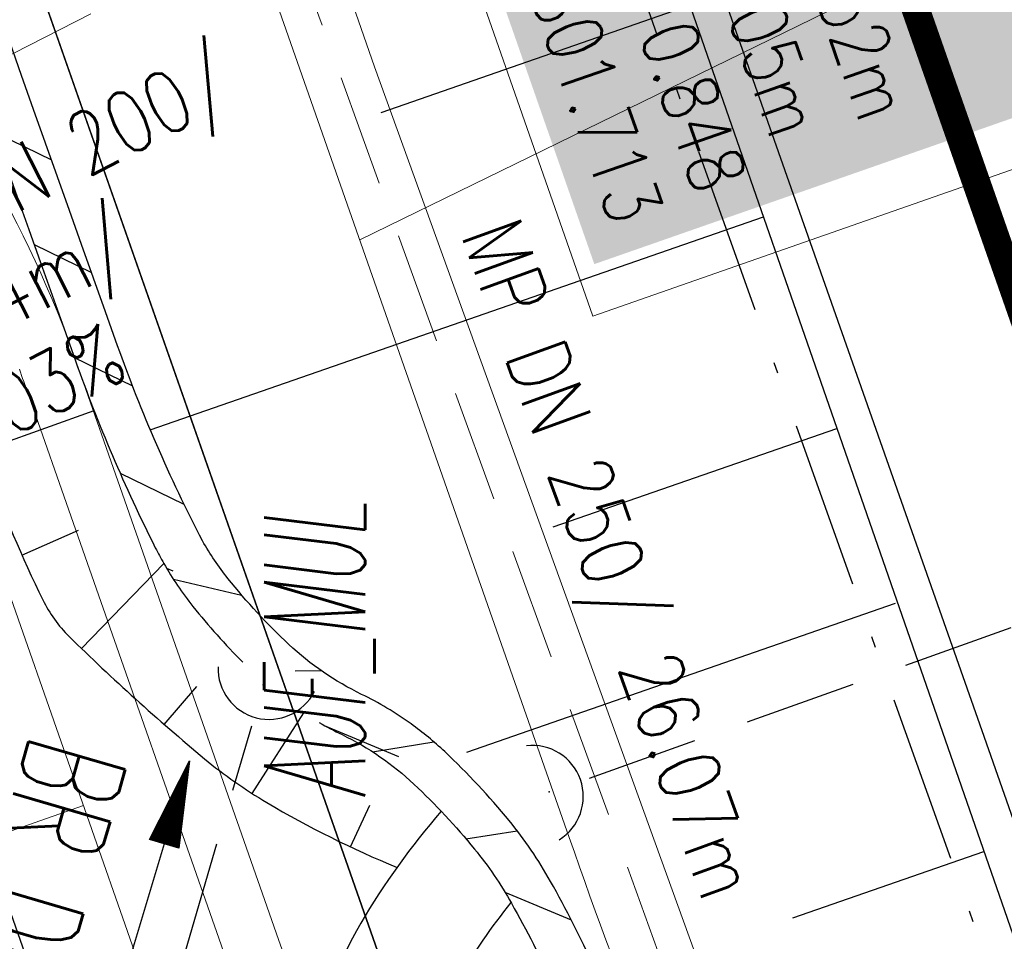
# Model space of a CAD drawing. Extents: x 446577 to 447216, y 443659 to 444842.
# Tile 75 of 177: x 446943 to 446960, y 443880 to 443896. Entities that reach past the tile are written whole.
import ezdxf
from ezdxf.enums import TextEntityAlignment as Align

# ---------------------------------------------------------------- set-up
doc = ezdxf.new("R2010")
doc.units = 0
doc.header["$LTSCALE"] = 2
doc.header["$MEASUREMENT"] = 0
for name, pattern in [('AUSGEZOGEN', [0]), ('BAB-FM2', [2.6, 1.5, -0.5, 0.1, -0.5]), ('GESTRICH-X2', [1.5, 1, -0.5])]:
    doc.linetypes.add(name, pattern=pattern)
doc.layers.get('0').update_dxf_attribs({"linetype": 'AUSGEZOGEN'})
for name, color, linetype in [('204-GRENZL-BAB', 7, 'AUSGEZOGEN'), ('205-GRENZL-BAB', 7, 'AUSGEZOGEN'), ('ANMERKUNG', 7, 'CONTINUOUS'), ('BAB_FM', 5, 'BAB-FM2'), ('Beschriftung', 7, 'CONTINUOUS'), ('BOESCHG', 250, 'AUSGEZOGEN'), ('DURCHL', 200, 'GESTRICH-X2'), ('FBRTOP', 250, 'AUSGEZOGEN'), ('Hintergrund', 7, 'CONTINUOUS'), ('Hintergrundplan', 7, 'CONTINUOUS'), ('KANAL', 7, 'GESTRICH-X2'), ('MULDE', 250, 'AUSGEZOGEN'), ('PFEIL', 7, 'CONTINUOUS'), ('PFEILTOP', 200, 'AUSGEZOGEN'), ('Rinne', 200, 'CONTINUOUS'), ('SCHLITZRINNE', 200, 'AUSGEZOGEN'), ('SCHSYMBOL', 200, 'AUSGEZOGEN'), ('STRASSE', 250, 'AUSGEZOGEN'), ('TEXTO', 4, 'CONTINUOUS')]:
    doc.layers.add(name, color=color, linetype=linetype)
doc.styles.add('6', font='txt_____.ttf', dxfattribs={"width": 0.8, "height": 1})
doc.styles.add('8', font='txt_____.ttf', dxfattribs={"width": 0.8, "height": 1})
doc.styles.add('ROMANS', font='romans.shx', dxfattribs={"width": 0.8})

# ---------------------------------------------------------------- blocks, each defined once
blk = doc.blocks.new('42')
at = {"color": 0}
blk.add_arc((-0.0246800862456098, -0.3106833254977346), 0.9100732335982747, 12.53630024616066, 167.4636997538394, dxfattribs=at)
blk.add_point((0, 0), dxfattribs=at)
blk = doc.blocks.new('PFEIL2')
at = {"color": 0}
for p, q in [((0.8808543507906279, -0.2709205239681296), (0.8785230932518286, 0.2758335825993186)), ((0.8785230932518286, 0.2758335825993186), (2.429089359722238, 0.0090619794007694)), ((0.9110887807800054, 0.2702307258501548), (0.8785706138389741, 0.2646884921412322)), ((0.9651190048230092, 0.2609349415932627), (0.8786494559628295, 0.2461975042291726)), ((1.01914922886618, 0.2516391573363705), (0.8787282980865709, 0.2277065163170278)), ((1.073179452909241, 0.24234337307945), (0.8788071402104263, 0.2092155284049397)), ((1.127209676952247, 0.2330475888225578), (0.8788859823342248, 0.1907245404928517)), ((1.181239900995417, 0.2237518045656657), (0.8789648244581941, 0.1722335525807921)), ((1.235270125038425, 0.2144560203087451), (0.8790436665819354, 0.1537425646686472)), ((1.289300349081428, 0.2051602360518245), (0.8791225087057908, 0.1352515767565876)), ((1.34333057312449, 0.195864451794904), (0.8792013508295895, 0.1167605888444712)), ((1.397360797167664, 0.1865686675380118), (0.8792801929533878, 0.0982696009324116)), ((1.451391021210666, 0.1772728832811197), (0.8793590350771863, 0.0797786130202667)), ((0.8796887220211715, 0.0024565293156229), (-2.401395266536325, -0.0115320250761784)), ((1.505421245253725, 0.1679770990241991), (0.8794378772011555, 0.0612876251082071)), ((1.559451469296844, 0.1586813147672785), (0.8795167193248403, 0.0427966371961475)), ((1.613481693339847, 0.1493855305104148), (0.8795955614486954, 0.024305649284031)), ((1.66751191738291, 0.140089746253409), (0.8796744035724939, 0.005814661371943)), ((1.721542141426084, 0.1307939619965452), (0.8797532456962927, -0.0126763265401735)), ((1.775572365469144, 0.1214981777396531), (0.8798320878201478, -0.0311673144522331)), ((1.82960258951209, 0.1122023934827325), (0.8799109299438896, -0.0496583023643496)), ((1.883632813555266, 0.1029066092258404), (0.8799897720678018, -0.0681492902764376)), ((1.937663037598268, 0.0936108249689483), (0.8800686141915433, -0.08664027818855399)), ((1.991693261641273, 0.0843150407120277), (0.8801474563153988, -0.105131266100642)), ((2.045723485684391, 0.0750192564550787), (0.8802262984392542, -0.1236222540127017)), ((2.099753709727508, 0.0657234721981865), (0.8803051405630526, -0.1421132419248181)), ((2.153783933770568, 0.056427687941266), (0.8803839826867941, -0.1606042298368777)), ((2.207814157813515, 0.0471319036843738), (0.8804628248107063, -0.1790952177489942)), ((2.261844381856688, 0.0378361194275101), (0.8805416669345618, -0.1975862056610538)), ((2.31587460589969, 0.0285403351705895), (0.8806205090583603, -0.2160771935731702)), ((2.36990482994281, 0.0192445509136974), (0.8806993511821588, -0.2345681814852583)), ((2.423935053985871, 0.009948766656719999), (0.8807781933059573, -0.2530591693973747)), ((2.429089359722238, 0.0090619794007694), (0.8808543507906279, -0.2709205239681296))]:
    blk.add_line(p, q, dxfattribs=at)

msp = doc.modelspace()

# ---------------------------------------------------------------- hatches: boundary and pattern name
at = {"layer": 'PFEILTOP'}
h = msp.add_hatch(dxfattribs=at)
h.set_pattern_fill('_USER', color=256, scale=1.5, angle=45, style=0, pattern_type=0)
h.set_pattern_definition([(337.2706741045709, (446954.8886735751, 443874.4536153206), (0.5795672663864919, 1.383510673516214), [])])
edge = h.paths.add_edge_path()
edge.add_arc((447346.5152296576, 444037.9862575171), 424.6385939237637, 204.3458591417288, 205.3506567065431, ccw=False)
edge.add_arc((447102.6172827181, 443927.6270147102), 156.9347071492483, 202.6943160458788, 204.3458591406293, ccw=False)
edge.add_arc((447183.791181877, 443961.5733308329), 244.9208099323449, 199.9808967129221, 202.694316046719, ccw=False)
edge.add_arc((446933.8728597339, 443870.7048543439), 21.00445731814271, 19.98089671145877, 29.35321955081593)
edge.add_arc((446950.4996102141, 443889.6646570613), 6.018303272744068, 209.7501666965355, 218.5803191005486)
edge.add_arc((446955.0572268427, 443893.3003921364), 11.8484352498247, 218.5803190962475, 226.9012934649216)
edge.add_arc((446951.1017056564, 443889.0732387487), 6.059223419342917, 226.9012934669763, 244.1213843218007)
edge.add_arc((446946.2008156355, 443878.9706598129), 5.16934835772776, 46.76184058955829, 64.12138432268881, ccw=False)
edge.add_arc((446941.4694006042, 443873.938934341), 12.07619636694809, 39.24587004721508, 46.76184058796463, ccw=False)
edge.add_arc((446945.5484124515, 443877.2711365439), 6.809137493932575, 29.353219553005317, 39.24587004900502, ccw=False)
edge.add_arc((446933.8728597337, 443870.7048543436), 20.20445731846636, 19.98089671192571, 29.353219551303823, ccw=False)
edge.add_arc((447183.7911818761, 443961.5733308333), 245.7208099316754, 199.9808967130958, 202.6943160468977)
edge.add_arc((447102.617282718, 443927.6270147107), 157.7347071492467, 202.6943160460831, 204.3458591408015)
edge.add_arc((447346.515229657, 444037.9862575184), 425.4385939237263, 204.3458591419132, 205.3506567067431)

# ---------------------------------------------------------------- linework, layer by layer
at = {"layer": '204-GRENZL-BAB', "flags": 128}
msp.add_lwpolyline([(446938.8079147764, 443909.0823777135), (446950.3033467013, 443876.2961232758)], dxfattribs=at)
at = {"layer": '205-GRENZL-BAB', "flags": 128}
msp.add_lwpolyline([(446938.8082180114, 443909.0824475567), (447012.7147734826, 443698.2930412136)], dxfattribs=at)
at = {"layer": 'BAB_FM', "flags": 128}
msp.add_lwpolyline([(446979.0471259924, 443951.8825110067), (446940.2915652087, 443938.8436133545), (446939.7141167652, 443937.9778919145), (446944.9965607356, 443921.6321684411), (446968.8775712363, 443854.5865733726)], dxfattribs=at)
at = {"layer": 'Beschriftung', "color": 18, "lineweight": 9, "true_color": 0x000000}
msp.add_lwpolyline([(446959.4968562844, 443903.6482846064), (446962.6904012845, 443894.5060126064), (446952.9352722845, 443891.0983856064), (446949.7417262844, 443900.2406576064), (446959.4968562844, 443903.6482846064)], close=True, dxfattribs=at)
at = {"layer": 'BOESCHG'}
for p, q in [((446949.1586203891, 443894.7343988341), (446954.6684232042, 443896.6493770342)), ((446945.0325126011, 443889.0656277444), (446955.9816034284, 443892.8710761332)), ((446955.979714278, 443892.8704195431), (446955.9816034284, 443892.8710761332)), ((446942.0093031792, 443888.6873338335), (446944.0278258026, 443889.4123767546)), ((446952.2286174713, 443887.3319866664), (446957.2947836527, 443889.0927752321)), ((446957.2938390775, 443889.0924469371), (446957.2947836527, 443889.0927752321)), ((446942.7409011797, 443886.8264378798), (446943.7485121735, 443887.2717579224)), ((446943.8051455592, 443885.1577935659), (446945.2745351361, 443886.6782604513)), ((446950.685350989, 443883.3099193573), (446958.3440448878, 443885.9717626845)), ((446958.6060747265, 443885.313817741), (446958.607963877, 443885.3144743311)), ((446945.278355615, 443883.8053956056), (446945.8661124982, 443884.4795764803)), ((446946.8491747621, 443882.5704800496), (446947.772542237, 443884.0105458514)), ((446948.6059934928, 443881.616868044), (446948.9562848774, 443882.3599447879)), ((446956.5097036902, 443880.3504986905), (446959.9211441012, 443881.5361734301)), ((446959.920199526, 443881.535845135), (446959.9211441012, 443881.5361734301))]:
    msp.add_line(p, q, dxfattribs=at)
msp.add_lwpolyline([(446899.124, 444059.425), (446912.069, 444019.214), (446968.069, 443858.09)], dxfattribs=at)
at = {"layer": 'BOESCHG', "flags": 128}
msp.add_lwpolyline([(446868.949, 444028.744, 0.02070573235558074), (446873.5471982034, 444024.0934981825, 0.05793335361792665), (446875.436, 444022.705, 0.00104711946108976), (446882.1838392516, 444018.8764994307, -0.0009738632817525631), (446889.44, 444014.761, -0.0008325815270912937), (446897.8193978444, 444009.968335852, -0.01001885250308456), (446898.507, 444009.555, -0.1626032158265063), (446899.2781986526, 444008.6151069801, -0.006576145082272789), (446909.365, 443981.118, -0.0002608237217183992), (446918.422108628, 443955.3432098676, 0.0002513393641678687), (446927.82, 443928.597, 0.001623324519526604), (446942.1228569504, 443888.3741827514, 0.02723328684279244), (446943.113, 443886.028, 0.08537728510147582), (446943.5824867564, 443885.3760972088, 0.02090445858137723), (446946.001, 443883.192, 0.03971505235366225), (446947.1145553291, 443882.4081997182, 0.0359565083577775), (446949.4391439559, 443881.2505457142)], format="xyb", dxfattribs=at)
at = {"layer": 'DURCHL'}
for p, q in [((446952.875, 443882.844), (446975.625, 443890.969)), ((446944.813, 443876.875), (446946.844, 443883.781))]:
    msp.add_line(p, q, dxfattribs=at)
at = {"layer": 'FBRTOP', "color": 0, "const_width": 0.5}
for points in [[(446928.4594699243, 443982.9875602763, 2.875054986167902e-06), (446932.5892613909, 443971.1887273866, -1.8145826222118e-05), (446936.7190528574, 443959.389894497, -7.336409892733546e-06), (446940.8479349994, 443947.5917312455, 1.274137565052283e-05), (446944.9768171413, 443935.7935679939, 1.274272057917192e-05), (446949.1064349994, 443923.9952312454, -1.911311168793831e-05), (446953.2360528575, 443912.196894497, -6.370989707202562e-06), (446957.3649349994, 443900.3987312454, 4.247404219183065e-06), (446961.4938171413, 443888.6005679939, 2.104100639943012e-06), (446973.8810806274, 443853.2057571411, 2.104058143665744e-06), (446986.2688957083, 443817.8103434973, 4.247278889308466e-06), (446998.6569349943, 443782.4157312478, -5.663131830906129e-06), (447011.0449742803, 443747.0211189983, -1.140309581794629e-06), (447016.0334735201, 443732.7675557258, 2.548408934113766e-06)], [(446954.8885300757, 443992.2344397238, 2.908755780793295e-06), (446959.0177386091, 443980.4372726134, -1.814780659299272e-05), (446963.1469471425, 443968.640105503, -7.338148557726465e-06), (446967.2760650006, 443956.8412687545, 1.274303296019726e-05), (446971.4051828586, 443945.042432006, 1.274106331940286e-05), (446975.5345650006, 443933.2447687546, -1.911295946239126e-05), (446979.6639471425, 443921.4471055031, -6.37114044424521e-06), (446983.7930650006, 443909.6482687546, 4.247189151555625e-06), (446987.9221828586, 443897.849432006, 2.129122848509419e-06), (447000.3098144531, 443862.4535751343, 2.129237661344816e-06), (447012.6971042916, 443827.0596565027, 4.24745450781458e-06), (447025.0850650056, 443791.6652687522, -5.663118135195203e-06), (447037.4730257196, 443756.2708810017, -3.68169775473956e-07), (447039.0841037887, 443751.6675948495, 2.548405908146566e-06)], [(446866.5664326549, 444271.7772461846, 0.002690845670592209), (446871.765, 444245.898, 0.003084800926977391), (446877.2143578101, 444220.3049943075, 0.003295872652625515), (446882.62, 444196.4179999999, 0.00349333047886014), (446888.3352319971, 444172.6658189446, 0.00355055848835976), (446894.287, 444149.378, 0.002848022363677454), (446900.3194976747, 444126.9734120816, 0.002557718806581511), (446907.306, 444102.1, 0.002824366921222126), (446915.5419328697, 444073.9459866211, 0.003984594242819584), (446921.651, 444054.071, 0.002927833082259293), (446930.2427765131, 444027.4357087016, 0.003934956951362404), (446936.907, 444007.7070000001, 0.0001263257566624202), (446946.6472468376, 443979.6264123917, 0.0001954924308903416), (446952.953, 443961.485, 2.586455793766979e-05), (446968.5578201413, 443916.6545327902, 0.0004431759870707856), (446969.471, 443914.039, 0.0001304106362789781), (446975.6723185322, 443896.3424231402, -8.1925006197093e-05), (446985.547, 443868.172, -9.739611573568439e-06), (446990.1417627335, 443855.0563907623, -1.089176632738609e-05), (446994.25, 443843.328, -0.0005325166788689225)], [(446926.6223912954, 443988.2382247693, 3.808597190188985e-06), (446928.251604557, 443983.5815572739, 2.985694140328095e-05)], [(447028.9281637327, 443744.3242152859, 2.188810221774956e-05), (447043.4816481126, 443702.6537922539, 0.0004335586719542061)]]:
    msp.add_lwpolyline(points, format="xyb", dxfattribs=at)
at = {"layer": 'FBRTOP', "color": 0}
msp.add_lwpolyline([(446906.283, 444163.064, 0.003557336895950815), (446913.218890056, 444136.3352589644, 0.004716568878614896), (446918.783, 444116.265, 2.414482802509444e-05), (446923.2059518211, 444100.8791544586, 0.003676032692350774), (446923.2357499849, 444100.7783139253, 0.0001714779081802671), (446925.2500731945, 444094.1497218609, 4.809169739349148e-05), (446932.4428124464, 444070.5176759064, 6.456882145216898e-05), (446938.9077210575, 444049.2941165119, 0.003485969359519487), (446939.0302572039, 444048.9018588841, 0.003745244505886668), (446939.2223623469, 444048.3167678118, 6.786955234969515e-05), (446950.0690621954, 444016.1119313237, 1.118619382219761e-05), (446956.4610052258, 443997.1435874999, 0.00169757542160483), (446956.5035520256, 443997.0187397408, 0.0003487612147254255), (446956.7137033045, 443996.4102473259, 1.260593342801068e-05), (446962.5400049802, 443979.579639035, 5.139057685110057e-06), (446967.3651986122, 443965.6425609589, 1.973302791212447e-05), (446968.622, 443962.013, 0.001123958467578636), (446976.5681716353, 443939.2336237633, -0.0004424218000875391), (446996.834, 443881.391), (447012.742, 443835.838, 0.0003877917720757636), (447024.0878979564, 443803.4295380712, 0.0002501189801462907), (447041.743, 443753.205)], format="xyb", dxfattribs=at)
at = {"layer": 'FBRTOP', "color": 0, "flags": 128}
msp.add_lwpolyline([(446922.792, 443989.681), (446926.871, 443977.8860000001), (446931.015, 443966.084), (446935.1470000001, 443954.264), (446939.223, 443942.585), (446943.33, 443930.794), (446947.4570000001, 443919.088), (446951.592, 443907.2770000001), (446959.884, 443883.6970000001), (446968.1470000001, 443860.134), (446969.5322728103, 443856.0742182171)], dxfattribs=at)
at = {"layer": 'Hintergrund', "color": 254, "lineweight": 18, "true_color": 0xcccccc}
for p, q in [((446966.7908342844, 443901.2636756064), (446948.7741712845, 443892.4572036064)), ((446939.5902032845, 443880.8682406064), (446943.8368262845, 443882.3560256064))]:
    msp.add_line(p, q, dxfattribs=at)
for points in [[(446873.7809902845, 443940.1658636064), (446874.6498862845, 443937.6855786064, 0.1979454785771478), (446886.3081192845, 443924.6016936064), (446933.5786962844, 443901.6391026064, -0.1982207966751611), (446943.7155692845, 443890.2620636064), (446947.3238952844, 443879.9634336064, 0.09681156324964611), (446965.9739402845, 443847.5869526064)], [(446943.3337492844, 443907.9852446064), (446952.5143512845, 443881.7819916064, 0.0451082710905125), (446959.8246742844, 443865.6568836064, 0.04434908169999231), (446969.8641412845, 443851.0736886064), (446976.8485562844, 443842.6379646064)]]:
    msp.add_lwpolyline(points, format="xyb", dxfattribs=at)
for points in [[(446944.3303392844, 443909.1032786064), (446949.0358932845, 443895.5524386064), (446954.7568932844, 443879.7284336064), (446958.6038942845, 443870.6204316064), (446962.0078932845, 443863.4344346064), (446970.9758952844, 443852.0564366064)], [(446942.7718172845, 443889.9314096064), (446942.7528992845, 443889.9844296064), (446942.6948992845, 443890.1484296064)], [(446942.6948992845, 443890.1484296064), (446942.7528992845, 443889.9844296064), (446942.7718172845, 443889.9314096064), (446943.7441292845, 443887.1578276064), (446946.3807312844, 443879.6311076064)], [(446942.7718172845, 443889.9314096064), (446942.7528992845, 443889.9844296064), (446942.6948992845, 443890.1484296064)], [(446942.6948992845, 443890.1484296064), (446942.7528992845, 443889.9844296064), (446942.7718172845, 443889.9314096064), (446943.7441292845, 443887.1578276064), (446946.3807312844, 443879.6311076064)], [(446944.9659792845, 443879.1326256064), (446942.3284742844, 443886.6619246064)]]:
    msp.add_lwpolyline(points, dxfattribs=at)
at = {"layer": 'Hintergrundplan', "color": 254, "lineweight": 18, "true_color": 0xcccccc}
for p, q in [((446966.7908342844, 443901.2636756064), (446948.7741712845, 443892.4572036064)), ((446939.5902032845, 443880.8682406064), (446943.8368262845, 443882.3560256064))]:
    msp.add_line(p, q, dxfattribs=at)
for points in [[(446873.7809902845, 443940.1658636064), (446874.6498862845, 443937.6855786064, 0.1979454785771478), (446886.3081192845, 443924.6016936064), (446933.5786962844, 443901.6391026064, -0.1982207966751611), (446943.7155692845, 443890.2620636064), (446947.3238952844, 443879.9634336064, 0.09681156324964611), (446965.9739402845, 443847.5869526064)], [(446943.3337492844, 443907.9852446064), (446952.5143512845, 443881.7819916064, 0.0451082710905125), (446959.8246742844, 443865.6568836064, 0.04434908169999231), (446969.8641412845, 443851.0736886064), (446976.8485562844, 443842.6379646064)]]:
    msp.add_lwpolyline(points, format="xyb", dxfattribs=at)
for points in [[(446944.3303392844, 443909.1032786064), (446949.0358932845, 443895.5524386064), (446954.7568932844, 443879.7284336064), (446958.6038942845, 443870.6204316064), (446962.0078932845, 443863.4344346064), (446970.9758952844, 443852.0564366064)], [(446942.7718172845, 443889.9314096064), (446942.7528992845, 443889.9844296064), (446942.6948992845, 443890.1484296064)], [(446942.6948992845, 443890.1484296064), (446942.7528992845, 443889.9844296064), (446942.7718172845, 443889.9314096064), (446943.7441292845, 443887.1578276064), (446946.3807312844, 443879.6311076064)], [(446942.7718172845, 443889.9314096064), (446942.7528992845, 443889.9844296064), (446942.6948992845, 443890.1484296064)], [(446942.6948992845, 443890.1484296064), (446942.7528992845, 443889.9844296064), (446942.7718172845, 443889.9314096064), (446943.7441292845, 443887.1578276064), (446946.3807312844, 443879.6311076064)], [(446944.9659792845, 443879.1326256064), (446942.3284742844, 443886.6619246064)]]:
    msp.add_lwpolyline(points, dxfattribs=at)
at = {"layer": 'KANAL', "color": 92, "lineweight": 9, "true_color": 0x00b400}
for p in [(446939.5169172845, 443894.2234506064, 452.401), (446956.2829172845, 443873.7324506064, 452.91)]:
    msp.add_line(p, (446947.3919172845, 443898.2444506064, 452.524), dxfattribs=at)
at = {"layer": 'KANAL'}
for p, q in [((446952.8749999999, 443882.8439999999), (446975.6249999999, 443890.9689999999)), ((446944.8129999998, 443876.8749999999), (446946.8439999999, 443883.781))]:
    msp.add_line(p, q, dxfattribs=at)
at = {"layer": 'MULDE'}
for points in [[(446950.2284517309, 443882.2523898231, 0.04582003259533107), (446948.7906279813, 443880.2513866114, 0.08737576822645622), (446947.9406750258, 443877.9738570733, 0.02972977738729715), (446947.507136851, 443874.4793665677, 0.07576867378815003), (446947.650308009, 443872.8427487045, 0.01914213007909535), (446948.6813480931, 443869.2133156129, 0.003230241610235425), (446955.6053070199, 443848.42586276, 0.002108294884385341), (446974.7099409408, 443793.0481796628, 0.00941788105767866), (446979.284159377, 443780.7185745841, 0.01216572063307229), (446982.3538000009, 443773.4260898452, 0.02146048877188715), (446984.3945626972, 443769.3650633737, 0.01884555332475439), (446984.8528322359, 443768.6113044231, 0.001560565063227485), (446990.2511676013, 443760.4974772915, 0.02058622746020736), (446995.8599398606, 443752.8268545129, 0.007313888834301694), (446999.8571449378, 443747.9555705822, 0.01503763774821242)], [(446951.4742361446, 443880.6250845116, 0.03680868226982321), (446950.5147313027, 443879.2377457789, 0.08737576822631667), (446949.9073249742, 443877.6101429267, 0.02972977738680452), (446949.5030434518, 443874.3514727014, 0.07576867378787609), (446949.593691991, 443873.3152512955, 0.01914213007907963), (446950.5829003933, 443869.8330727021, 0.003230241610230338), (446957.4986929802, 443849.0701372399, 0.002108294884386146), (446976.5978263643, 443793.7083982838, 0.009417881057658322), (446981.1458406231, 443781.4494254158, 0.01216572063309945), (446984.1777280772, 443774.2466301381, 0.02146048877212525), (446986.1414373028, 443770.3389366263, 0.01884555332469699), (446986.5214125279, 443769.7139556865, 0.001560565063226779), (446991.9128323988, 443761.6105227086, 0.0205862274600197), (446997.4244386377, 443754.0727853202, 0.01503763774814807), (447005.7173886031, 443744.2788597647, 0.01503763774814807)]]:
    msp.add_lwpolyline(points, format="xyb", dxfattribs=at)
at = {"layer": 'PFEILTOP'}
for p, q in [((446942.2428682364, 443894.3888799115), (446943.2684007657, 443893.8908549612)), ((446942.9580553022, 443892.3740467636), (446943.9841768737, 443891.8757357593)), ((446943.6747928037, 443890.3584606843), (446944.71376429, 443889.8539094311)), ((446944.4945417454, 443888.2928496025), (446945.6344912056, 443887.7392608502)), ((446945.4449215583, 443886.3981456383), (446946.6641116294, 443886.1154399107)), ((446947.6212110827, 443884.7606819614), (446948.0831667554, 443884.7665168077)), ((446948.9998594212, 443883.316636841), (446950.0991887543, 443883.4912578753)), ((446950.6699650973, 443881.760962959), (446951.5830618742, 443881.9060022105))]:
    msp.add_line(p, q, dxfattribs=at)
at = {"layer": 'Rinne'}
for points in [[(446945.9653992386, 443887.0817091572, -0.03477534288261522), (446944.4489196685, 443890.5692792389, -0.002707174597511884), (446930.9232711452, 443929.2310420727, -0.0001521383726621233), (446918.2980159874, 443965.9922256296, 0.0003399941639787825), (446912.6421733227, 443982.4403262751, 0.0008838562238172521), (446906.5311819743, 444000.0716095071, 0.002365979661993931), (446904.2044472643, 444006.6462311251, 0.002644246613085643), (446904.1297098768, 444006.8508720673, 0.0308877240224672)], [(446930.5539396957, 443927.8452009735, 0.002628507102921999), (446943.6952380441, 443890.3010181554, 0.03098521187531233), (446945.1226244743, 443886.9613260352, 0.01334717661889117), (446945.2745351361, 443886.6782604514, 0.0363230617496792)], [(446949.6905028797, 443883.8137169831, 0.04320715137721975), (446948.8062333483, 443884.3414063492, -0.07527853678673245), (446947.508302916, 443885.2330710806, -0.03632306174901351), (446946.420281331, 443886.4104651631, -0.03890548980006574), (446945.9653992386, 443887.0817091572, -0.03098521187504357)], [(446945.2745351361, 443886.6782604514, 0.03854788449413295), (446945.7948935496, 443885.9115762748, 0.02818366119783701), (446946.6846513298, 443884.9167534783, 0.07527853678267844)], [(446948.0492016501, 443883.8390809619, 0.01907726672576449), (446948.4570605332, 443883.6216297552, -0.07589049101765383), (446949.741987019, 443882.7365949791, -0.03280636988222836), (446950.8216689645, 443881.5789340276, -0.04319165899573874), (446951.483354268, 443880.608923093, -0.04091728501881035), (446952.8611421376, 443877.6088551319, 0.01184007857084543), (446957.0949694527, 443866.7706741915, 0.007206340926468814), (446958.9093534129, 443862.6018742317, 0.004384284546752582), (446962.0445182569, 443855.8317371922, 0.004384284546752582)], [(446952.1806457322, 443881.0010769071, 0.04319165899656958), (446951.4412195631, 443882.0850536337, 0.03280636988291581), (446950.290012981, 443883.319405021, 0.03257652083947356), (446949.6905028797, 443883.8137169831, -0.07527853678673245)], [(446962.7674817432, 443856.1742628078, -0.004384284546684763), (446959.6382123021, 443862.9316691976, -0.007206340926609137), (446957.8330305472, 443867.0793258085, -0.01184007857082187), (446953.6129874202, 443877.8822205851, 0.04091728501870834), (446952.1806457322, 443881.0010769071, 0.04319165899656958)]]:
    msp.add_lwpolyline(points, format="xyb", dxfattribs=at)
at = {"layer": 'SCHLITZRINNE', "flags": 128}
msp.add_lwpolyline([(446918.666, 444051.482, 0.001942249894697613), (446927.7173939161, 444023.784148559, 0.002834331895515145), (446934.101, 444004.864, 4.977794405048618e-06), (446941.4316863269, 443983.5374053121, 0.0008667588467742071), (446941.474, 443983.415, 8.388583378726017e-05), (446947.8494435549, 443965.0850067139, 0.0001988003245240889), (446950.544, 443957.352, 2.70547192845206e-05), (446955.5533936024, 443942.9966011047, 4.354518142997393e-05), (446958.667, 443934.078, 0.0001012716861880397), (446962.0514604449, 443924.3925812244, 8.365462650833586e-05), (446966.153, 443912.669, 0.000974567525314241), (446970.092, 443901.486, -0.001000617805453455), (446974.031, 443890.303, -0.0006129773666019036), (446978.162, 443878.453, 0.0005743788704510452), (446982.2929999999, 443866.6029999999, 4.324925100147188e-05), (446985.9623594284, 443856.1189231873, 4.114753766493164e-05), (446989.821, 443845.1, 9.798357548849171e-05), (446990.7209364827, 443842.5323879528, -5.585114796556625e-06), (447006.5220000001, 443797.477, -0.0003357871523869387), (447009.2330737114, 443789.7296706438, -0.0001256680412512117), (447016.458, 443769.0220000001)], format="xyb", dxfattribs=at)
at = {"layer": 'STRASSE'}
for points in [[(447043.661, 443874.317, 0.0006497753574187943), (447041.1759249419, 443881.4320148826, 0.001872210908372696), (447040.301, 443883.8970000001, 0.0561506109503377), (447039.6373630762, 443885.2466366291, 0.02710652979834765), (447037.823, 443887.77, 0.0231219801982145), (447036.1289300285, 443889.6867089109, 0.03935712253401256), (447035, 443890.681, 0.01672856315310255), (447033.4581478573, 443891.7584981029, 0.02177105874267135), (447032.213, 443892.493, 0.004240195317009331), (447031.2564017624, 443892.9921563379, 0.001159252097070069), (447027.738, 443894.78, 0.01223265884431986), (447021.5817261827, 443897.7035368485, -0.01264819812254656), (447015.63, 443900.536, -0.04442972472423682), (447012.5355081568, 443902.4686987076, -0.04082294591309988), (447009.574, 443905.112, -0.04813063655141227), (447006.92689972, 443908.49247347, -0.05663538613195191), (447005.322, 443911.773, -0.0009882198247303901), (447002.3817630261, 443920.0886278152, -0.0003823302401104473), (446994.841, 443941.6029999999, -8.914844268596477e-07), (446989.0385930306, 443958.1984465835, -3.229889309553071e-05)], [(447062.8115155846, 443984.4849467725, 3.142273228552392e-05), (447067.7740068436, 443953.1889204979, 0.0001350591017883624), (447068.931, 443945.908, 1.979330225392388e-06), (447074.5250177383, 443910.7671699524, 1.371300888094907e-05), (447075.3326148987, 443905.694984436, 3.072821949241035e-06), (447075.5773868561, 443904.1580047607, 2.485640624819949e-06), (447075.88, 443902.258, 0.0004053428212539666)], [(447049.1894243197, 444050.7706972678, 0.0002030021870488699), (447055.0628959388, 444013.8453247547, 0.0004148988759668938), (447057.959, 443995.782, 6.957069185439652e-06), (447066.4169515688, 443943.3120606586, -7.188076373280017e-05), (447067.235, 443938.2329999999, -0.0005058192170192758), (447069.8994036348, 443921.5677476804, 0.0003828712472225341), (447073.414, 443899.55, 0.002551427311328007), (447074.204671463, 443894.7768388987, 0.0005030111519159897), (447078.363, 443870.591, 0.006787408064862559)], [(446888.1798363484, 443945.0995035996, 0.01572412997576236), (446888.73, 443944.123, 0.03186604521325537), (446889.4436078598, 443943.0981252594, 0.02056027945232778), (446890.709, 443941.635, 0.007148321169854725), (446891.6113563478, 443940.7015579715, 0.01093418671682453), (446892.223, 443940.113, 0.02022693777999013), (446893.0082707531, 443939.4463907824, -0.01897690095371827), (446893.847, 443938.738, -0.01748849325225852), (446894.7274207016, 443937.8769534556, -0.01466661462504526), (446895.709, 443936.785, -0.01744779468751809), (446896.455234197, 443935.8391979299, -0.01375579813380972), (446897.325, 443934.583, -0.01760751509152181), (446898.0989309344, 443933.3002564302, -0.03515949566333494), (446898.417, 443932.62, -0.01501524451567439), (446898.6965666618, 443931.8222041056, -0.009742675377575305), (446899.066, 443930.573, -0.01318910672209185), (446899.4149214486, 443929.1574733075, 0.02744964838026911), (446899.602, 443928.482, 0.003273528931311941), (446899.9969405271, 443927.3350345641, 9.382064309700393e-05), (446914.046, 443887.41, 0.000281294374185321), (446924.8883235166, 443856.6716321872, -0.002445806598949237)], [(446963.394844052, 443791.0484055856, 0.0009031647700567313), (446963.4749076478, 443790.9495202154, 0.008098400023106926), (446964.815, 443789.354, 0.04496369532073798), (446965.4873682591, 443788.7070603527, 0.04079022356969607), (446966.339, 443788.131, 0.1580369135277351), (446967.5759818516, 443787.8806276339, 0.4693285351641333), (446967.8529999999, 443788.304, 0.009197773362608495), (446967.5195823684, 443789.321643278, 0.0002230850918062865), (446952.986, 443831.009, 4.199158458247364e-06), (446936.4234193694, 443878.4468465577, -1.667863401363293e-05), (446932.249, 443890.404, -0.001299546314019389), (446927.9631901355, 443902.7848573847, 0.001293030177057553), (446923.656, 443915.2279999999, 0.02564838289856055), (446922.2920075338, 443918.5737170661, 0.0243826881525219), (446920.513, 443921.932, 0.07169075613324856), (446919.5322571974, 443923.147167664, 0.01670733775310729), (446914.498, 443927.52, 0.05287117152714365), (446911.116349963, 443929.7169740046, 0.03761158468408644), (446905.8920000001, 443931.8970000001)]]:
    msp.add_lwpolyline(points, format="xyb", dxfattribs=at)
msp.add_lwpolyline([(446943.8570085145, 443876.6796668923), (446925.765, 443928.32), (446907.604, 443980.159), (446901.8139361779, 443996.7747188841)], dxfattribs=at)

# ---------------------------------------------------------------- block references
at = {"layer": 'PFEIL', "rotation": 72.98948600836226}
msp.add_blockref('PFEIL2', (446945.0279407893, 443880.8293936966), dxfattribs=at)
at = {"layer": 'PFEILTOP', "rotation": 72.9894860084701}
msp.add_blockref('PFEIL2', (446945.0279407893, 443880.8293936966), dxfattribs=at)
at = {"layer": 'SCHSYMBOL'}
for p, rotation in [((446947.0510000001, 443884.509), 165.4928603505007), ((446952.157, 443882.598), 289.2892)]:
    msp.add_blockref('42', p, dxfattribs=dict(at, rotation=rotation))

# ---------------------------------------------------------------- texts
at = {"layer": 'ANMERKUNG', "style": 'ROMANS', "oblique": 7, "width": 0.5}
msp.add_text('AUF_MUL', height=1.8, rotation=90, dxfattribs=at).set_placement((446948.868, 443882.497))
at = {"layer": 'Beschriftung', "color": 18, "true_color": 0x000000, "insert": (446959.1897142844, 443903.0113666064), "char_height": 1, "attachment_point": 1, "rotation": 289.2551472, "line_spacing_factor": 0.9599808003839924, "style": '8', "bg_fill": 1, "box_fill_scale": 1.5, "bg_fill_color": 256, "bg_fill_true_color": 11599800, "bg_fill_transparency": 0}
msp.add_mtext('S 10^JDN 1000^JDOK 452.52m^JTWL 451.05m^JR 446970.848^JH 543801.713', dxfattribs=at)
at = {"layer": 'Beschriftung', "color": 92, "true_color": 0x00b400, "char_height": 1.1, "attachment_point": 1, "line_spacing_factor": 0.9599808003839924, "style": '6'}
for s, insert, rotation in [('UP DN 200/^J8.84m/^J8.03%', (446939.4352742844, 443892.5275706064), 27.0489582), ('MP DN 250/ 26.07m', (446951.6049172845, 443892.9420546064), 289.9367109)]:
    msp.add_mtext(s, dxfattribs=dict(at, insert=insert, rotation=rotation))
at = {"layer": 'TEXTO', "style": 'ROMANS', "width": 0.6}
msp.add_text('BR DN 300', height=1.8, rotation=253.7158999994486, dxfattribs=at).set_placement((446941.7615213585, 443879.7470219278), align=Align.CENTER)

doc.saveas('drawing.dxf')
